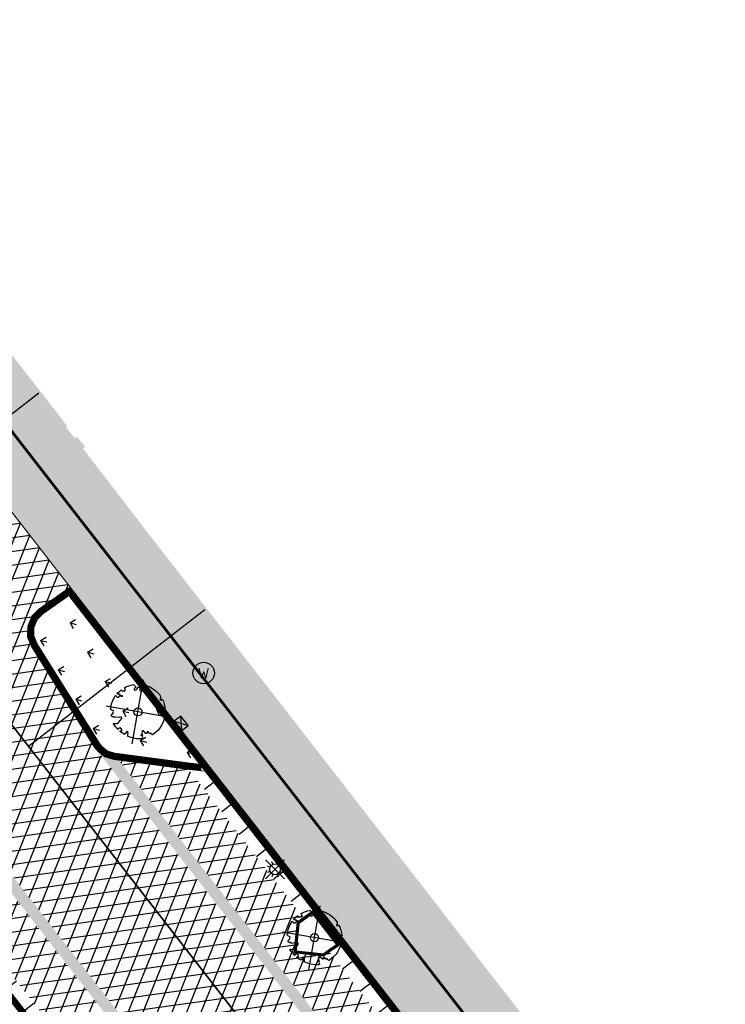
# Model space of a CAD drawing. Header units: metres. Extents: x 196882 to 197709, y 354811 to 355604.
# Tile 31 of 68: x 197510 to 197536, y 355015 to 355052. Entities that reach past the tile are written whole.
import ezdxf

# ---------------------------------------------------------------- set-up
doc = ezdxf.new("R2010")
doc.units = ezdxf.units.M
doc.layers.get('0').update_dxf_attribs({"lineweight": 18})
for name, color, linetype, lineweight in [('B-WE-KL-WATER_STRAATPOT-S', 170, 'Continuous', 25), ('Boomvak', 7, 'Continuous', 18), ('N-WE-RI-HWA_KOLK-S', 7, 'Continuous', 25), ('V-WE-GR-BOOM-S', 7, 'Continuous', 25), ('V-WE-RI-GWA_HUISAANSLUITING_PVC-G', 1, 'RI-GWA_HUISAANSLUITING-V', 25), ('V-WE-RI-VWA_TRANSPORTLEIDING-G', 20, 'RI-VWA-V', 35), ('V-WE-VH-KANTOPSLUITING_OPSLUITBAND-G', 7, 'VH-OPSLUITBAND-V', 25), ('V-WE-VH-KANTOPSLUITING_RIJWIELPADBAND_380X200-G', 10, 'VH-RIJWIELPADBAND_380X200-V', 0), ('V-WE-VH-KANTOPSLUITING_TROTTOIRBAND-G', 7, 'VH-TROTTOIRBAND-V', 0), ('V-WE-VH-VERHARDING_BETONSTRAATSTEEN-A', 252, 'Continuous', 18), ('V-WE-VH-VERHARDING_TEGEL-A', 252, 'Continuous', 18)]:
    doc.layers.add(name, color=color, linetype=linetype, lineweight=lineweight)
for name, color, linetype in [('V-WE-IE-LICHTMAST-G', 7, 'Continuous'), ('V_WEGEN_A_ASFALT', 252, 'Continuous'), ('V_WEGEN_A_BSS', 252, 'Continuous')]:
    doc.layers.add(name, color=color, linetype=linetype)
doc.layers.add('V-WE-VH-VERHARDING_TEGEL_300x300 grijs', color=7, linetype='Continuous', lineweight=18, true_color=0x999999)
doc.layers.add('V_GROEN_A_GRAS', color=3, linetype='Continuous', true_color=0x00ff00)
doc.styles.add('NLCS-ISO', font='NLCS-ISO.ttf')
doc.styles.add('NLCS-ISO-M500-T25', font='NLCS-ISO.ttf', dxfattribs={"height": 1})
doc.linetypes.add('RI-GWA_HUISAANSLUITING-V', pattern='A,2,[24,NLCS.SHX,S=1,R=0,X=0,Y=0],2,-1.8,2.6,-1.8,2.6,-1.8,2.6,-1.8', length=19)
doc.linetypes.add('RI-VWA-V', pattern='A,2.5,[24,NLCS.SHX,S=1,R=0,X=0,Y=0],2.5,-3,0,-3', length=11)
doc.linetypes.add('VH-OPSLUITBAND-V', pattern='A,4,-2,2,-2,2,[24,NLCS.SHX,S=1,R=0,X=0,Y=0],2,-2,2,-2', length=20)
doc.linetypes.add('VH-RIJWIELPADBAND_380X200-V', pattern='A,4,[24,NLCS.SHX,S=1,R=0,X=0,Y=0],4,-2,2,-2,0,-2,2,-2', length=20)
doc.linetypes.add('VH-TROTTOIRBAND-V', pattern='A,2.5,[24,NLCS.SHX,S=1,R=0,X=0,Y=0],2.5,-2,2,-2,2,-2', length=15)
pattern_1 = [(37.8188, (197486.318, 354911.18), (0.0928136, 0.736638), [0.525, -0.525]), (127.8188, (197486.318, 354911.18), (-0.4147258, -0.3219122), [])]
pattern_2 = [(37.8188, (197516.065, 354858.874), (0.0928136, 0.736638), [0.525, -0.525]), (127.8188, (197516.065, 354858.874), (-0.4147258, -0.3219122), [])]

# ---------------------------------------------------------------- blocks, each defined once
blk = doc.blocks.new('*U82')
at = {"color": 1}
blk.add_lwpolyline([(0.087, 0.942), (0.088, 0.944), (0.09, 0.946), (0.091, 0.948), (0.093, 0.949), (0.095, 0.951), (0.096, 0.952), (0.097, 0.954), (0.099, 0.956), (0.1, 0.958), (0.102, 0.96), (0.103, 0.963), (0.103, 0.967), (0.103, 0.972), (0.103, 0.977), (0.102, 0.983), (0.095, 1.007, -0.52938), (0.106, 1.02, -0.087139), (0.444, 0.925, -0.372341), (0.457, 0.895), (0.471, 0.824), (0.436, 0.789), (0.398, 0.797), (0.353, 0.763), (0.371, 0.72), (0.417, 0.705), (0.542, 0.734), (0.573, 0.717), (0.57, 0.691), (0.541, 0.673), (0.515, 0.588), (0.549, 0.534), (0.634, 0.669, -0.504641), (0.681, 0.628, 0.331948), (0.709, 0.584, 0.282008), (0.799, 0.601), (0.791, 0.597, -0.512156), (0.833, 0.597, -0.16076), (1.019, -0.011), (0.995, -0.034), (0.995, -0.059), (0.972, -0.063), (0.975, -0.088), (0.94, -0.076), (0.929, -0.104), (0.973, -0.133), (0.987, -0.144), (1.011, -0.12, -0.106371), (0.868, -0.522), (0.741, -0.44), (0.718, -0.456), (0.702, -0.389), (0.657, -0.335), (0.605, -0.335), (0.606, -0.398), (0.566, -0.536), (0.572, -0.562), (0.601, -0.566), (0.786, -0.637, -0.236298), (-0.045, -1.003, 0.159625), (-0.069, -0.954, 0.350802), (-0.063, -0.906, -0.504641), (-0.12, -0.879), (-0.106, -0.834), (-0.129, -0.792), (-0.16, -0.796), (-0.165, -0.829), (-0.188, -0.842), (-0.216, -0.821), (-0.24, -0.695), (-0.258, -0.677), (-0.304, -0.678), (-0.317, -0.733), (-0.336, -0.739), (-0.354, -0.785), (-0.401, -0.76, 0.733583), (-0.384, -0.795, -0.861625), (-0.374, -0.826, 0.279978), (-0.409, -0.879), (-0.407, -0.881, -0.827056), (-0.442, -0.917, -0.116774), (-0.83, -0.511), (-0.823, -0.51), (-0.817, -0.508), (-0.812, -0.506), (-0.808, -0.504), (-0.805, -0.502), (-0.803, -0.5), (-0.801, -0.497), (-0.754, -0.437), (-0.752, -0.435), (-0.752, -0.433), (-0.751, -0.431), (-0.75, -0.429), (-0.75, -0.427), (-0.749, -0.425), (-0.748, -0.422), (-0.747, -0.42), (-0.746, -0.417), (-0.744, -0.414), (-0.743, -0.411), (-0.741, -0.408), (-0.739, -0.405), (-0.738, -0.401), (-0.736, -0.398), (-0.735, -0.395), (-0.734, -0.392), (-0.734, -0.389), (-0.733, -0.386), (-0.733, -0.383), (-0.733, -0.381), (-0.734, -0.379), (-0.734, -0.377), (-0.735, -0.375), (-0.736, -0.374), (-0.738, -0.374), (-0.74, -0.373), (-0.742, -0.373), (-0.744, -0.373), (-0.746, -0.373), (-0.748, -0.373), (-0.75, -0.372), (-0.753, -0.371), (-0.755, -0.37), (-0.758, -0.369), (-0.76, -0.367), (-0.763, -0.365), (-0.765, -0.363), (-0.768, -0.361), (-0.771, -0.359), (-0.773, -0.357), (-0.776, -0.355), (-0.779, -0.352), (-0.781, -0.35), (-0.83, -0.406), (-0.832, -0.403), (-0.835, -0.4), (-0.837, -0.397), (-0.839, -0.394), (-0.841, -0.39), (-0.844, -0.388), (-0.848, -0.386), (-0.855, -0.385), (-0.864, -0.386), (-0.876, -0.388), (-0.891, -0.393, -0.040997), (-0.958, -0.205), (-0.923, -0.211), (-0.893, -0.231), (-0.876, -0.216), (-0.856, -0.185), (-0.875, -0.156), (-0.865, -0.113), (-0.904, -0.11), (-0.93, -0.085), (-0.978, -0.116, -0.05814), (-0.998, 0.166), (-0.97, 0.16), (-0.86, 0.073), (-0.812, 0.089), (-0.626, 0.139), (-0.61, 0.2), (-0.682, 0.229), (-0.693, 0.252), (-0.824, 0.317), (-0.827, 0.354), (-0.872, 0.391), (-0.89, 0.428), (-0.859, 0.476), (-0.792, 0.486), (-0.73, 0.527), (-0.729, 0.568), (-0.768, 0.613), (-0.757, 0.632), (-0.773, 0.662, -0.13428), (-0.333, 0.967, -0.541727), (-0.319, 0.957), (-0.322, 0.928), (-0.321, 0.913), (-0.319, 0.902), (-0.316, 0.893), (-0.312, 0.887), (-0.307, 0.882), (-0.302, 0.878), (-0.297, 0.875), (-0.293, 0.872), (-0.289, 0.868), (-0.286, 0.865), (-0.282, 0.862), (-0.279, 0.859), (-0.276, 0.857), (-0.273, 0.855), (-0.269, 0.854), (-0.266, 0.854), (-0.262, 0.855), (-0.258, 0.857), (-0.255, 0.859), (-0.25, 0.861), (-0.246, 0.863), (-0.242, 0.865), (-0.238, 0.867), (-0.234, 0.868), (-0.229, 0.869), (-0.225, 0.87), (-0.221, 0.871), (-0.217, 0.871), (-0.213, 0.872), (-0.21, 0.873), (-0.206, 0.874), (-0.203, 0.876), (-0.2, 0.879), (-0.197, 0.882), (-0.195, 0.885), (-0.193, 0.865), (-0.188, 0.86), (-0.167, 0.824), (-0.122, 0.799), (-0.185, 0.902), (-0.184, 0.905), (-0.183, 0.908), (-0.183, 0.911), (-0.183, 0.914), (-0.184, 0.917), (-0.185, 0.92), (-0.188, 0.923), (-0.191, 0.926), (-0.194, 0.929), (-0.199, 0.933), (-0.204, 0.938), (-0.21, 0.944), (-0.216, 0.951), (-0.223, 0.959), (-0.24, 0.98, -0.543104), (-0.234, 0.996, -0.046766), (-0.047, 1.023, -0.385168), (-0.036, 1.015), (-0.03, 0.976), (-0.028, 0.964), (-0.024, 0.956), (-0.021, 0.951), (-0.017, 0.947), (-0.013, 0.946), (-0.009, 0.945), (-0.005, 0.945), (-0.002, 0.945), (0.002, 0.944), (0.005, 0.943), (0.009, 0.942), (0.012, 0.941), (0.015, 0.939), (0.019, 0.938), (0.022, 0.936), (0.025, 0.935), (0.028, 0.934), (0.031, 0.932), (0.033, 0.931), (0.036, 0.929), (0.038, 0.928), (0.04, 0.926), (0.042, 0.924), (0.044, 0.922), (0.045, 0.92), (0.046, 0.919), (0.047, 0.917), (0.048, 0.915), (0.049, 0.914), (0.051, 0.913), (0.052, 0.912), (0.054, 0.912), (0.056, 0.912), (0.058, 0.913), (0.06, 0.914), (0.062, 0.915), (0.065, 0.916), (0.067, 0.918), (0.07, 0.921), (0.072, 0.923), (0.074, 0.926), (0.076, 0.929), (0.079, 0.932), (0.081, 0.935), (0.083, 0.937), (0.085, 0.94)], format="xyb", close=True, dxfattribs=at)
at = {"color": 10}
for points in [[(0.849, -0.849), (-0.849, 0.849)], [(-0.849, -0.849), (0.849, 0.849)]]:
    blk.add_lwpolyline(points, dxfattribs=at)
at = {"color": 1}
blk.add_circle((0, 0), 0.15, dxfattribs=at)
at = {"color": 7, "style": 'NLCS-ISO-M500-T25'}
for tag, p in [('NR', (-0.492, -0.08)), ('NAAM', (-0.492, -0.32))]:
    blk.add_attdef(tag, p, '', height=0.2, dxfattribs=at)
at = {"color": 7, "style": 'NLCS-ISO-M500-T25', "flags": 1}
for tag, p in [('WETNAAM', (-0.492, -0.56)), ('STAMDIA', (-0.492, -0.8)), ('STAMOMTR', (-0.492, -1.04)), ('OPMERKING', (-0.492, -1.28))]:
    blk.add_attdef(tag, p, '', height=0.2, dxfattribs=at)
blk = doc.blocks.new('Lichtmast_V')
for points in [[(0.354, 0.354), (-0.354, -0.354)], [(0.354, -0.354), (-0.354, 0.354)], [(-0.185, 0.077), (-0.277, 0.115)], [(-0.077, 0.185), (-0.115, 0.277)], [(0.077, 0.185), (0.115, 0.277)], [(0.185, 0.077), (0.277, 0.115)], [(-0.185, -0.077), (-0.277, -0.115)], [(-0.077, -0.185), (-0.115, -0.277)], [(0.077, -0.185), (0.115, -0.277)], [(0.185, -0.077), (0.277, -0.115)]]:
    blk.add_lwpolyline(points)
at = {"layer": 'V-WE-IE-LICHTMAST-G'}
blk.add_circle((0, 0), 0.2, dxfattribs=at)
blk = doc.blocks.new('SKL-WATER_STRAATPOT-SO')
blk.add_circle((0, 0), 2)
at = {"style": 'NLCS-ISO'}
blk.add_text('W', height=2, rotation=360, dxfattribs=at).set_placement((-1.06, -1.05))
blk = doc.blocks.new('N-SRI-KOLK_COMBINATIE-SO')
h = blk.add_hatch(color=256)
h.paths.add_polyline_path([(-1.125, 1.5), (-1.125, 0), (0, 0.75)])
h.paths.add_polyline_path([(1.125, 1.5), (0, 0.75), (1.125, 0)])
for p, q in [((-1.125, 0), (1.125, 1.5)), ((1.125, 0), (-1.125, 1.5))]:
    blk.add_line(p, q)
at = {"flags": 128}
blk.add_lwpolyline([(-1.125, 0), (1.125, 0), (1.125, 1.5), (-1.125, 1.5)], close=True, dxfattribs=at)

msp = doc.modelspace()

# ---------------------------------------------------------------- hatches: boundary and pattern name
at = {"layer": 'V-WE-VH-VERHARDING_TEGEL-A'}
h = msp.add_hatch(dxfattribs=at)
h.set_pattern_fill('AVH-TEGEL_300X300_HALFST', color=256, scale=1.25, pattern_type=2)
h.set_pattern_definition([(308.01566, (197494.9863, 354848.04612), (0.37867427, -0.17996401), [0.375, -0.375]), (38.01566, (197494.9863, 354848.0461), (-0.2309538, 0.2954409), [])])
h.paths.add_polyline_path([(197495.406, 355058.067), (197496.204, 355059.43), (197497.027, 355060.403), (197497.333, 355060.664), (197498.747, 355059.13), (197498.589, 355058.962), (197500.38, 355057.089), (197497.935, 355054.763), (197497.85, 355054.711), (197499.017, 355053.115), (197503.108, 355047.809), (197507.225, 355042.493), (197511.338, 355037.214), (197511.547, 355036.937), (197511.516, 355036.868), (197511.837, 355036.488), (197511.904, 355036.544), (197512.207, 355036.181), (197512.126, 355036.115), (197514.754, 355032.697), (197525.069, 355019.422), (197527.001, 355016.924), (197530.704, 355012.178), (197538.155, 355002.659), (197540.999, 354999.048), (197540.755, 354998.835), (197544.293, 354994.242), (197547.971, 354989.529), (197550.916, 354985.664), (197554.635, 354980.836), (197554.662, 354980.855), (197559.005, 354975.251), (197562.304, 354971.085), (197562.576, 354970.693), (197562.66, 354970.762), (197565.907, 354966.704), (197565.817, 354966.602), (197566.101, 354966.252), (197566.171, 354966.293), (197569.486, 354962.103), (197569.398, 354962.024), (197569.669, 354961.67), (197569.725, 354961.736), (197572.12, 354958.62), (197572.05, 354958.565), (197586.631, 354939.684), (197586.687, 354939.703), (197599.069, 354923.765), (197600.764, 354921.689), (197600.681, 354921.603), (197604.142, 354917.149), (197604.231, 354917.193), (197609.68, 354910.277), (197609.597, 354910.209), (197615.856, 354902.263), (197615.938, 354902.306), (197618.046, 354899.712), (197617.965, 354899.642), (197620, 354897.122), (197622.356, 354894.165), (197628.959, 354885.695), (197635.416, 354877.522), (197638.959, 354872.929), (197644.514, 354865.777), (197648.101, 354861.185), (197648.957, 354861.541), (197651.918, 354858.803), (197654.948, 354856.142), (197658.047, 354853.559), (197661.209, 354851.057), (197661.776, 354850.621), (197666.047, 354847.858), (197666.712, 354847.516), (197668.895, 354846.067), (197666.774, 354842.763), (197664.45, 354844.252), (197659.324, 354848.046), (197658.23, 354848.887), (197657.144, 354849.749), (197655.831, 354850.832), (197654.539, 354851.942), (197653.268, 354853.076), (197652.019, 354854.232), (197649.119, 354857.262), (197646.413, 354860.468), (197643.1, 354864.673), (197496.262, 355053.871), (197495.55, 355054.799), (197495.176, 355055.452), (197494.986, 355056.205), (197495.01, 355056.981), (197495.234, 355057.699)])
h = msp.add_hatch(dxfattribs=at)
h.set_pattern_fill('AVH-TEGEL_300X300_HALFST', color=11, scale=1.25, pattern_type=2)
h.set_pattern_definition([(308.01566, (197494.767, 354852.865), (0.37867427, -0.17996401), [0.375, -0.375]), (38.01566, (197494.767, 354852.865), (-0.2309538, 0.2954409), [])])
h.paths.add_polyline_path([(197496.199, 355053.822), (197494.767, 355052.728), (197497.039, 355049.802), (197503.203, 355041.853), (197509.492, 355033.75), (197511.653, 355030.966), (197516.98, 355024.103), (197521.846, 355017.834), (197537.859, 354997.202), (197554.038, 354976.357), (197562.602, 354965.324), (197569.513, 354956.42), (197576.711, 354947.146), (197584.845, 354936.665), (197592.23, 354927.15), (197598.708, 354918.805), (197600.801, 354916.108), (197610.698, 354903.356), (197632, 354875.911), (197634.293, 354872.977), (197641.638, 354863.531), (197645.236, 354858.919), (197647.511, 354856.214), (197647.866, 354855.792), (197650.716, 354852.865), (197651.963, 354854.175), (197649.059, 354857.208), (197646.351, 354860.417), (197643.876, 354863.544), (197643.037, 354864.624)])
at = {"layer": 'V_GROEN_A_GRAS'}
h = msp.add_hatch(dxfattribs=at)
h.set_pattern_fill('GRASS', color=70, scale=0.05, angle=-52.2047, style=0)
h.set_pattern_definition([(345.811, (197510.3311, 355024.417), (1.090755, 0.6505), [0.23813, -1.55793]), (300.811, (197510.3311, 355024.417), (1.09075, 0.6505), [0.23813, -1.03188]), (30.811, (197510.3311, 355024.417), (-0.6505, 1.09075), [0.23813, -1.03188])])
h.paths.add_polyline_path([(197516.42, 355024.417), (197511.602, 355030.624), (197510.661, 355029.961), (197510.449, 355029.745), (197510.332, 355029.465), (197510.331, 355029.162), (197510.443, 355028.881), (197512.765, 355025.179), (197512.86, 355025.058), (197513.062, 355024.896), (197513.319, 355024.822), (197513.495, 355024.799), (197516.095, 355024.453)])
at = {"layer": 'V_WEGEN_A_ASFALT'}
h = msp.add_hatch(dxfattribs=at)
h.set_pattern_fill('AVH-ASFALT', color=256, scale=0.5, style=0, pattern_type=2)
h.set_pattern_definition([(8.01566048, (135.18786, -698.3183), (-0.0697218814, 0.495114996), []), (68.01566048, (135.18786, -698.3183), (-0.463643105, 0.1871765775), [])])
h.paths.add_polyline_path([(197244.208, 355366.633), (197244.772, 355368.756), (197248.206, 355364.347), (197246.291, 355363.976)], flags=16)
h.paths.add_polyline_path([(197618.792, 354883.616), (197618.859, 354883.531), (197620.176, 354881.132), (197620.218, 354880.802), (197620.037, 354880.548), (197619.732, 354880.486), (197619.447, 354880.661), (197617.809, 354882.828)], flags=16)
h.paths.add_polyline_path([(197615.205, 354887.359), (197615.579, 354887.38), (197615.929, 354887.241), (197616.175, 354886.989), (197616.212, 354886.932), (197615.217, 354886.144), (197614.828, 354886.612), (197614.745, 354886.93), (197614.909, 354887.207)], flags=16)
h.paths.add_polyline_path([(197249.048, 355360.444), (197250.453, 355361.457), (197251.761, 355359.078), (197251.788, 355358.77), (197251.578, 355358.542), (197251.264, 355358.397), (197250.888, 355358.381), (197250.536, 355358.513), (197250.274, 355358.756)], flags=16)
h.paths.add_polyline_path([(197362.128, 355212.271), (197363.159, 355213.075), (197365.145, 355210.506), (197365.231, 355210.199), (197365.079, 355209.918), (197364.69, 355209.596), (197364.363, 355209.5), (197364.069, 355209.671)], flags=16)
h.paths.add_polyline_path([(197494.363, 355046.214), (197494.643, 355046.042), (197496.089, 355044.106), (197495.099, 355043.365), (197493.938, 355045.57), (197493.887, 355045.898), (197494.062, 355046.15)], flags=16)
h.paths.add_polyline_path([(197496.176, 355041.974), (197497.151, 355042.743), (197499.309, 355039.886), (197499.406, 355039.593), (197499.313, 355039.327), (197499.034, 355039.183), (197498.669, 355039.152), (197498.322, 355039.267), (197498.06, 355039.492)], flags=16)
edge = h.paths.add_edge_path()
edge.add_line((197254.74, 355364.977), (197252.534, 355367.828))
edge.add_line((197252.534, 355367.828), (197250.33, 355370.59))
edge.add_line((197250.33, 355370.59), (197246.08, 355375.894))
edge.add_line((197246.08, 355375.894), (197245.813, 355376.216))
edge.add_line((197245.813, 355376.216), (197245.689, 355376.286))
edge.add_line((197245.689, 355376.286), (197245.587, 355376.385))
edge.add_line((197245.587, 355376.385), (197244.802, 355377.427))
edge.add_line((197244.802, 355377.427), (197244.442, 355377.886))
edge.add_line((197244.442, 355377.886), (197242.813, 355376.643))
edge.add_line((197242.813, 355376.643), (197242.078, 355376.934))
edge.add_line((197242.078, 355376.934), (197241.456, 355377.421))
edge.add_line((197241.456, 355377.421), (197241.264, 355377.677))
edge.add_line((197241.264, 355377.677), (197240.464, 355374.501))
edge.add_line((197240.464, 355374.501), (197243.638, 355370.386))
edge.add_line((197243.638, 355370.386), (197243.015, 355368.04))
edge.add_line((197243.015, 355368.04), (197239.826, 355372.186))
edge.add_line((197239.826, 355372.186), (197238.981, 355368.895))
edge.add_line((197238.981, 355368.895), (197239.273, 355368.341))
edge.add_line((197239.273, 355368.341), (197239.444, 355367.723))
edge.add_line((197239.444, 355367.723), (197239.477, 355367.083))
edge.add_line((197239.477, 355367.083), (197239.375, 355366.465))
edge.add_line((197239.375, 355366.465), (197239.17, 355366.309))
edge.add_line((197239.17, 355366.309), (197242.289, 355362.28))
edge.add_line((197242.289, 355362.28), (197242.829, 355361.489))
edge.add_line((197242.829, 355361.489), (197243.273, 355360.634))
edge.add_line((197243.273, 355360.634), (197243.612, 355359.731))
edge.add_line((197243.612, 355359.731), (197243.839, 355358.801))
edge.add_line((197243.839, 355358.801), (197243.913, 355358.396))
edge.add_line((197243.913, 355358.396), (197244.132, 355357.668))
edge.add_line((197244.132, 355357.668), (197244.49, 355356.997))
edge.add_line((197244.49, 355356.997), (197246.766, 355358.85))
edge.add_line((197246.766, 355358.85), (197247.262, 355358.206))
edge.add_line((197247.262, 355358.206), (197344.321, 355233.163))
edge.add_line((197344.321, 355233.163), (197344.724, 355232.614))
edge.add_line((197344.724, 355232.614), (197349.563, 355225.192))
edge.add_line((197349.563, 355225.192), (197351.569, 355222.107))
edge.add_line((197351.569, 355222.107), (197357.966, 355212.296))
edge.add_line((197357.966, 355212.296), (197358.618, 355211.446))
edge.add_line((197358.618, 355211.446), (197359.525, 355210.295))
edge.add_line((197359.525, 355210.295), (197361.338, 355207.993))
edge.add_line((197361.338, 355207.993), (197362.045, 355207.269))
edge.add_line((197362.045, 355207.269), (197374.863, 355193.737))
edge.add_line((197374.863, 355193.737), (197375.209, 355193.322))
edge.add_line((197375.209, 355193.322), (197441.888, 355107.396))
edge.add_line((197441.888, 355107.396), (197445.664, 355102.529))
edge.add_line((197445.664, 355102.529), (197478.355, 355060.401))
edge.add_line((197478.355, 355060.401), (197483.327, 355053.995))
edge.add_line((197483.327, 355053.995), (197486.594, 355049.782))
edge.add_line((197486.594, 355049.782), (197601.022, 354902.418))
edge.add_line((197601.022, 354902.418), (197611.126, 354886.577))
edge.add_line((197611.126, 354886.577), (197612.61, 354884.25))
edge.add_line((197612.61, 354884.25), (197615.186, 354880.9))
edge.add_line((197615.186, 354880.9), (197618.014, 354877.23))
edge.add_line((197618.014, 354877.23), (197615.886, 354875.563))
edge.add_line((197615.886, 354875.563), (197618.768, 354871.816))
edge.add_line((197618.768, 354871.816), (197619.198, 354871.038))
edge.add_line((197619.198, 354871.038), (197619.38, 354870.123))
edge.add_line((197619.38, 354870.123), (197619.267, 354869.197))
edge.add_line((197619.267, 354869.197), (197618.896, 354868.389))
edge.add_line((197618.896, 354868.389), (197618.39, 354867.541))
edge.add_line((197618.39, 354867.541), (197617.593, 354866.525))
edge.add_line((197617.593, 354866.525), (197616.658, 354865.636))
edge.add_line((197616.658, 354865.636), (197615.8, 354864.929))
edge.add_line((197615.8, 354864.929), (197615.563, 354864.731))
edge.add_line((197615.563, 354864.731), (197616.512, 354863.566))
edge.add_line((197616.512, 354863.566), (197619.999, 354859.296))
edge.add_line((197619.999, 354859.296), (197620, 354859.283))
edge.add_line((197620, 354859.283), (197620.838, 354860.022))
edge.add_line((197620.838, 354860.022), (197621.747, 354860.68))
edge.add_line((197621.747, 354860.68), (197622.714, 354861.249))
edge.add_line((197622.714, 354861.249), (197623.726, 354861.722))
edge.add_line((197623.726, 354861.722), (197624.679, 354861.942))
edge.add_line((197624.679, 354861.942), (197625.707, 354861.841))
edge.add_line((197625.707, 354861.841), (197626.645, 354861.408))
edge.add_line((197626.645, 354861.408), (197627.356, 354860.736))
edge.add_line((197627.356, 354860.736), (197628.477, 354859.277))
edge.add_line((197628.477, 354859.277), (197629.919, 354860.402))
edge.add_line((197629.919, 354860.402), (197629.805, 354860.728))
edge.add_line((197629.805, 354860.728), (197629.902, 354861.061))
edge.add_line((197629.902, 354861.061), (197630.176, 354861.274))
edge.add_line((197630.176, 354861.274), (197630.523, 354861.286))
edge.add_line((197630.523, 354861.286), (197631.776, 354860.787))
edge.add_line((197631.776, 354860.787), (197632.963, 354860.123))
edge.add_line((197632.963, 354860.123), (197634.053, 354859.31))
edge.add_line((197634.053, 354859.31), (197635.019, 354858.369))
edge.add_line((197635.019, 354858.369), (197638.026, 354855.034))
edge.add_line((197638.026, 354855.034), (197640.528, 354852.513))
edge.add_line((197640.528, 354852.513), (197643.259, 354850.242))
edge.add_line((197643.259, 354850.242), (197644.292, 354849.463))
edge.add_line((197644.292, 354849.463), (197645.047, 354848.804))
edge.add_line((197645.047, 354848.804), (197645.73, 354848.064))
edge.add_line((197645.73, 354848.064), (197646.33, 354847.253))
edge.add_line((197646.33, 354847.253), (197646.835, 354846.388))
edge.add_line((197646.835, 354846.388), (197646.898, 354846.033))
edge.add_line((197646.898, 354846.033), (197646.731, 354845.714))
edge.add_line((197646.731, 354845.714), (197646.403, 354845.564))
edge.add_line((197646.403, 354845.564), (197646.052, 354845.646))
edge.add_line((197646.052, 354845.646), (197645.25, 354844.024))
edge.add_line((197645.25, 354844.024), (197658.974, 354837.104))
edge.add_line((197658.974, 354837.104), (197663.24, 354845.081))
edge.add_line((197663.24, 354845.081), (197662.256, 354845.808))
edge.add_line((197662.256, 354845.808), (197661.166, 354846.589))
edge.add_line((197661.166, 354846.589), (197659.281, 354847.978))
edge.add_line((197659.281, 354847.978), (197658.181, 354848.824))
edge.add_line((197658.181, 354848.824), (197657.094, 354849.687))
edge.add_line((197657.094, 354849.687), (197655.779, 354850.771))
edge.add_line((197655.779, 354850.771), (197654.486, 354851.882))
edge.add_line((197654.486, 354851.882), (197653.214, 354853.017))
edge.add_line((197653.214, 354853.017), (197651.963, 354854.175))
edge.add_line((197651.963, 354854.175), (197650.716, 354852.865))
edge.add_line((197650.716, 354852.865), (197650.9, 354852.49))
edge.add_line((197650.9, 354852.49), (197650.77, 354852.093))
edge.add_line((197650.77, 354852.093), (197650.399, 354851.9))
edge.add_line((197650.399, 354851.9), (197649.999, 354852.022))
edge.add_line((197649.999, 354852.022), (197648.432, 354853.042))
edge.add_line((197648.432, 354853.042), (197647.483, 354853.708))
edge.add_line((197647.483, 354853.708), (197646.554, 354854.401))
edge.add_line((197646.554, 354854.401), (197646.122, 354854.742))
edge.add_line((197646.122, 354854.742), (197644.859, 354855.773))
edge.add_line((197644.859, 354855.773), (197644.092, 354856.447))
edge.add_line((197644.092, 354856.447), (197643.344, 354857.143))
edge.add_line((197643.344, 354857.143), (197642.619, 354857.862))
edge.add_line((197642.619, 354857.862), (197641.665, 354858.874))
edge.add_line((197641.665, 354858.874), (197641.087, 354859.527))
edge.add_line((197641.087, 354859.527), (197639.661, 354861.285))
edge.add_line((197639.661, 354861.285), (197636.225, 354865.712))
edge.add_line((197636.225, 354865.712), (197606.51, 354903.995))
edge.add_line((197606.51, 354903.995), (197598.397, 354914.448))
edge.add_line((197598.397, 354914.448), (197512.56, 355025.035))
edge.add_line((197512.56, 355025.035), (197510.219, 355028.767))
edge.add_line((197510.219, 355028.767), (197510.081, 355029.114))
edge.add_line((197510.081, 355029.114), (197510.082, 355029.515))
edge.add_line((197510.082, 355029.515), (197510.237, 355029.886))
edge.add_line((197510.237, 355029.886), (197510.498, 355030.152))
edge.add_line((197510.498, 355030.152), (197511.653, 355030.966))
edge.add_line((197511.653, 355030.966), (197509.492, 355033.75))
edge.add_line((197509.492, 355033.75), (197508.696, 355033.14))
edge.add_line((197508.696, 355033.14), (197508.366, 355032.978))
edge.add_line((197508.366, 355032.978), (197507.964, 355032.963))
edge.add_line((197507.964, 355032.963), (197507.593, 355033.119))
edge.add_line((197507.593, 355033.119), (197507.34, 355033.386))
edge.add_line((197507.34, 355033.386), (197502.398, 355041.291))
edge.add_line((197502.398, 355041.291), (197502.172, 355041.653))
edge.add_line((197502.172, 355041.653), (197499.691, 355044.838))
edge.add_line((197499.691, 355044.838), (197496.292, 355049.202))
edge.add_line((197496.292, 355049.202), (197497.039, 355049.802))
edge.add_line((197497.039, 355049.802), (197494.767, 355052.728))
edge.add_line((197494.767, 355052.728), (197496.199, 355053.822))
edge.add_line((197496.199, 355053.822), (197495.483, 355054.755))
edge.add_line((197495.483, 355054.755), (197495.101, 355055.422))
edge.add_line((197495.101, 355055.422), (197494.906, 355056.196))
edge.add_line((197494.906, 355056.196), (197494.93, 355056.994))
edge.add_line((197494.93, 355056.994), (197495.159, 355057.728))
edge.add_line((197495.159, 355057.728), (197495.351, 355058.139))
edge.add_arc((197501.887, 355055.322), 7.118, 130.4855, 156.6826, ccw=False)
edge.add_line((197497.266, 355060.735), (197503.259, 355066.482))
edge.add_line((197503.259, 355066.482), (197499.956, 355070.009))
edge.add_line((197499.956, 355070.009), (197493.859, 355064.344))
edge.add_line((197493.859, 355064.344), (197492.971, 355063.627))
edge.add_line((197492.971, 355063.627), (197491.587, 355062.822))
edge.add_line((197491.587, 355062.822), (197490.85, 355062.586))
edge.add_line((197490.85, 355062.586), (197490.028, 355062.617))
edge.add_line((197490.028, 355062.617), (197489.269, 355062.934))
edge.add_line((197489.269, 355062.934), (197488.699, 355063.457))
edge.add_line((197488.699, 355063.457), (197487.505, 355064.991))
edge.add_line((197487.505, 355064.991), (197486.099, 355063.896))
edge.add_line((197486.099, 355063.896), (197486.194, 355063.783))
edge.add_line((197486.194, 355063.783), (197486.326, 355063.444))
edge.add_line((197486.326, 355063.444), (197486.227, 355063.093))
edge.add_line((197486.227, 355063.093), (197485.936, 355062.874))
edge.add_line((197485.936, 355062.874), (197485.572, 355062.874))
edge.add_line((197485.572, 355062.874), (197484.191, 355063.354))
edge.add_line((197484.191, 355063.354), (197482.889, 355064.06))
edge.add_line((197482.889, 355064.06), (197481.719, 355064.969))
edge.add_line((197481.719, 355064.969), (197480.725, 355066.04))
edge.add_line((197480.725, 355066.04), (197449.879, 355105.805))
edge.add_line((197449.879, 355105.805), (197446.133, 355110.634))
edge.add_line((197446.133, 355110.634), (197367.178, 355212.348))
edge.add_line((197367.178, 355212.348), (197362.457, 355218.43))
edge.add_line((197362.457, 355218.43), (197361.717, 355219.595))
edge.add_line((197361.717, 355219.595), (197361.196, 355220.895))
edge.add_line((197361.196, 355220.895), (197360.926, 355222.269))
edge.add_line((197360.926, 355222.269), (197360.914, 355223.645))
edge.add_line((197360.914, 355223.645), (197361.027, 355223.959))
edge.add_line((197361.027, 355223.959), (197361.299, 355224.151))
edge.add_line((197361.299, 355224.151), (197361.632, 355224.153))
edge.add_line((197361.632, 355224.153), (197361.906, 355223.963))
edge.add_line((197361.906, 355223.963), (197352.695, 355235.821))
edge.add_line((197352.695, 355235.821), (197352.795, 355235.512))
edge.add_line((197352.795, 355235.512), (197352.707, 355235.2))
edge.add_line((197352.707, 355235.2), (197352.46, 355234.99))
edge.add_line((197352.46, 355234.99), (197352.138, 355234.951))
edge.add_line((197352.138, 355234.951), (197350.627, 355235.485))
edge.add_line((197350.627, 355235.485), (197349.553, 355236.086))
edge.add_line((197349.553, 355236.086), (197349.208, 355236.279))
edge.add_line((197349.208, 355236.279), (197347.946, 355237.304))
edge.add_line((197347.946, 355237.304), (197346.795, 355238.622))
edge.add_line((197346.795, 355238.622), (197266.084, 355342.605))
edge.add_line((197266.084, 355342.605), (197264.508, 355344.843))
edge.add_line((197264.508, 355344.843), (197262.504, 355347.996))
edge.add_line((197262.504, 355347.996), (197260.59, 355351.011))
edge.add_line((197260.59, 355351.011), (197254.07, 355361.255))
edge.add_line((197254.07, 355361.255), (197252.531, 355363.249))
edge.add_line((197252.531, 355363.249), (197253.314, 355363.861))
edge.add_line((197253.314, 355363.861), (197254.74, 355364.977))
h = msp.add_hatch(dxfattribs=at)
h.set_pattern_fill('AVH-ASFALT', color=256, scale=0.5, style=0, pattern_type=2)
h.set_pattern_definition([(8.01566, (197332.81605, 355103.36896), (-0.0697219, 0.495115), []), (68.01566, (197332.81605, 355103.36896), (-0.4636431, 0.1871766), [])])
h.paths.add_polyline_path([(197486.754, 355048.9), (197486.391, 355046.273), (197491.228, 355040.062), (197492.114, 355038.924), (197500.821, 355027.744), (197501.052, 355027.923), (197502.187, 355027.772), (197502.045, 355026.648), (197501.82, 355026.463), (197506.757, 355020.103), (197506.984, 355020.268), (197508.118, 355020.133), (197507.988, 355018.996), (197507.758, 355018.819), (197515.052, 355009.435), (197515.286, 355009.61), (197516.412, 355009.448), (197516.265, 355008.369), (197516.04, 355008.15), (197521.995, 355000.52), (197522.21, 355000.683), (197523.345, 355000.551), (197523.204, 354999.41), (197522.993, 354999.233), (197529.154, 354991.265), (197529.384, 354991.434), (197530.527, 354991.297), (197530.385, 354990.174), (197530.163, 354989.979), (197537.487, 354980.571), (197537.708, 354980.754), (197538.849, 354980.607), (197538.707, 354979.485), (197538.481, 354979.298), (197545.733, 354969.947), (197545.981, 354970.117), (197547.092, 354969.995), (197546.947, 354968.856), (197546.716, 354968.676), (197553.46, 354960.01), (197553.682, 354960.162), (197554.821, 354960.035), (197554.68, 354958.888), (197554.452, 354958.715), (197560.821, 354950.491), (197561.057, 354950.677), (197562.194, 354950.521), (197562.086, 354949.402), (197561.831, 354949.208), (197567.541, 354941.902), (197567.747, 354942.069), (197568.884, 354941.914), (197568.741, 354940.786), (197568.516, 354940.612), (197575.588, 354931.506), (197575.81, 354931.671), (197576.948, 354931.526), (197576.795, 354930.394), (197576.577, 354930.227), (197582.964, 354921.998), (197583.185, 354922.148), (197584.303, 354921.979), (197584.179, 354920.875), (197583.958, 354920.71), (197590.817, 354911.847), (197593.377, 354911.546)])
h = msp.add_hatch(dxfattribs=at)
h.set_pattern_fill('AVH-ASFALT', color=256, scale=0.5, style=0, pattern_type=2)
h.set_pattern_definition([(8.01566, (197359.87486, 355107.25396), (-0.0697219, 0.495115), []), (68.01566, (197359.87486, 355107.25396), (-0.4636431, 0.1871766), [])])
h.paths.add_polyline_path([(197516.065, 355024.205), (197513.463, 355024.551), (197598.229, 354915.338), (197598.578, 354917.866), (197591.696, 354926.736), (197591.433, 354926.532), (197590.34, 354926.717), (197590.425, 354927.8), (197590.719, 354928.016), (197584.32, 354936.245), (197584.106, 354936.083), (197582.977, 354936.195), (197583.107, 354937.35), (197583.339, 354937.529), (197576.172, 354946.738), (197575.938, 354946.576), (197574.816, 354946.724), (197574.961, 354947.85), (197575.167, 354948.021), (197568.972, 354956.045), (197568.727, 354955.898), (197567.627, 354955.984), (197567.743, 354957.134), (197567.946, 354957.338), (197562.067, 354964.921), (197561.857, 354964.745), (197560.786, 354964.863), (197560.85, 354966.019), (197561.084, 354966.196), (197554.48, 354974.692), (197554.261, 354974.519), (197553.122, 354974.649), (197553.287, 354975.79), (197553.492, 354975.957), (197546.212, 354985.319), (197545.989, 354985.155), (197544.87, 354985.289), (197544.997, 354986.423), (197545.227, 354986.598), (197537.309, 354996.767), (197537.103, 354996.612), (197535.947, 354996.753), (197536.103, 354997.877), (197536.314, 354998.039), (197530.292, 355005.846), (197530.054, 355005.655), (197528.935, 355005.789), (197529.097, 355006.915), (197529.286, 355007.124), (197521.273, 355017.434), (197521.053, 355017.278), (197519.951, 355017.398), (197520.073, 355018.54), (197520.312, 355018.712)])
at = {"layer": 'V_WEGEN_A_BSS'}
h = msp.add_hatch(dxfattribs=at)
h.set_pattern_fill('AVH-BSS_KEIFORMAAT_HALFST', color=256, scale=5, angle=-270, style=0, pattern_type=2)
h.set_pattern_definition(pattern_1)
h.paths.add_polyline_path([(197486.594, 355049.782), (197486.761, 355049.413), (197486.768, 355049.008), (197486.754, 355048.9), (197492.688, 355041.256), (197493.595, 355040.087), (197593.377, 354911.546), (197593.54, 354911.531), (197593.912, 354911.419), (197594.219, 354911.18), (197493.922, 355040.344), (197493.01, 355041.52)])
h = msp.add_hatch(dxfattribs=at)
h.set_pattern_fill('AVH-BSS_KEIFORMAAT_HALFST', color=256, scale=5, angle=-270, style=0, pattern_type=2)
h.set_pattern_definition(pattern_1)
h.paths.add_polyline_path([(197513.463, 355024.551), (197513.268, 355024.576), (197512.944, 355024.67), (197512.681, 355024.881), (197598.397, 354914.448), (197598.244, 354914.793), (197598.21, 354915.169), (197598.229, 354915.338)])
h = msp.add_hatch(dxfattribs=at)
h.set_pattern_fill('AVH-BSS_KEIFORMAAT_HALFST', color=256, scale=5, angle=-270, style=0, pattern_type=2)
h.set_pattern_definition(pattern_2)
h.paths.add_polyline_path([(197516.634, 355024.142), (197516.065, 355024.205), (197520.312, 355018.712), (197520.653, 355018.964)])
h = msp.add_hatch(dxfattribs=at)
h.set_pattern_fill('AVH-BSS_KEIFORMAAT_HALFST', color=256, scale=5, angle=-270, style=0, pattern_type=2)
h.set_pattern_definition(pattern_1)
h.paths.add_polyline_path([(197507.758, 355018.819), (197507.441, 355018.567), (197514.731, 355009.179), (197515.052, 355009.435)])
h = msp.add_hatch(dxfattribs=at)
h.set_pattern_fill('AVH-BSS_KEIFORMAAT_HALFST', color=256, scale=5, angle=-270, style=0, pattern_type=2)
h.set_pattern_definition(pattern_2)
h.paths.add_polyline_path([(197521.641, 355017.691), (197521.273, 355017.434), (197529.286, 355007.124), (197529.647, 355007.376)])

# ---------------------------------------------------------------- linework, layer by layer
at = {"layer": 'Boomvak', "flags": 128}
msp.add_lwpolyline([(197520.653, 355018.964), (197520.312, 355018.712), (197520.073, 355018.54), (197519.951, 355017.398), (197521.053, 355017.278), (197521.273, 355017.434), (197521.641, 355017.691)], close=True, dxfattribs=at)
at = {"layer": 'V-WE-RI-GWA_HUISAANSLUITING_PVC-G'}
for points in [[(197510.494, 355038.163), (197503.904, 355033.047)], [(197516.652, 355030.126), (197510.113, 355025.05)]]:
    msp.add_lwpolyline(points, dxfattribs=at)
at = {"layer": 'V-WE-RI-VWA_TRANSPORTLEIDING-G', "flags": 128}
msp.add_lwpolyline([(197657.606, 354845.301), (197649.221, 354851.539), (197622.62, 354880.182), (197589.309, 354923.032), (197561.005, 354959.519), (197531.423, 354997.601), (197501.275, 355036.434), (197471.783, 355074.593), (197442.017, 355112.887), (197412.85, 355150.397), (197383.436, 355188.227), (197353.661, 355226.919)], dxfattribs=at)
at = {"layer": 'V-WE-VH-KANTOPSLUITING_OPSLUITBAND-G', "const_width": 0.1, "flags": 128}
msp.add_lwpolyline([(197520.643, 355018.894), (197520.341, 355018.672), (197520.12, 355018.512), (197520.006, 355017.442), (197521.04, 355017.33), (197521.244, 355017.475), (197521.569, 355017.702)], close=True, dxfattribs=at)
at = {"layer": 'V-WE-VH-KANTOPSLUITING_RIJWIELPADBAND_380X200-G', "const_width": 0.08, "flags": 128}
msp.add_lwpolyline([(197495.378, 355058.103), (197495.196, 355057.714), (197494.97, 355056.987), (197494.946, 355056.2), (197495.138, 355055.437), (197495.516, 355054.777), (197496.231, 355053.846), (197643.069, 354864.649), (197643.907, 354863.569), (197646.382, 354860.442), (197649.089, 354857.235), (197651.991, 354854.204), (197653.241, 354853.047), (197654.512, 354851.912), (197655.805, 354850.802), (197657.119, 354849.718), (197658.206, 354848.856), (197659.305, 354848.01), (197660.11, 354847.409), (197661.189, 354846.621), (197662.279, 354845.841), (197664.472, 354844.286)], dxfattribs=at)
at = {"layer": 'V-WE-VH-KANTOPSLUITING_TROTTOIRBAND-G', "ltscale": 2, "const_width": 0.25, "flags": 128}
for points in [[(197483.387, 355049.342), (197486.379, 355045.489), (197490.842, 355039.741), (197491.718, 355038.613), (197500.412, 355027.416), (197501.398, 355026.147), (197506.363, 355019.753), (197507.344, 355018.489), (197514.635, 355009.1), (197515.622, 355007.829), (197521.568, 355000.17), (197522.558, 354998.895), (197528.748, 354990.923), (197529.736, 354989.651), (197537.052, 354980.228), (197538.03, 354978.97), (197545.301, 354969.605), (197546.281, 354968.343), (197553.022, 354959.662), (197554.021, 354958.375), (197560.417, 354950.137), (197561.384, 354948.892), (197567.083, 354941.553), (197568.076, 354940.273), (197575.16, 354931.15), (197576.131, 354929.899), (197582.534, 354921.653), (197583.52, 354920.383), (197590.012, 354912.022), (197592.073, 354909.369), (197598.241, 354901.424), (197599.154, 354900.249), (197600.137, 354898.981)], [(197511.551, 355030.894), (197516.881, 355024.026), (197520.755, 355019.035), (197521.747, 355017.757), (197529.753, 355007.442), (197530.719, 355006.198), (197536.773, 354998.398), (197537.76, 354997.125), (197545.685, 354986.915), (197546.661, 354985.658), (197553.939, 354976.28), (197554.908, 354975.033), (197561.5, 354966.54), (197562.503, 354965.247), (197568.382, 354957.672), (197569.414, 354956.343), (197575.618, 354948.349), (197576.612, 354947.069), (197583.754, 354937.867), (197584.746, 354936.588), (197591.155, 354928.332), (197592.131, 354927.073), (197598.609, 354918.728), (197600.702, 354916.031), (197606.763, 354908.222), (197607.683, 354907.037), (197608.591, 354905.868)], [(197511.525, 355030.723), (197510.579, 355030.056), (197510.343, 355029.816), (197510.207, 355029.49), (197510.206, 355029.138), (197510.331, 355028.824), (197512.662, 355025.107), (197512.77, 355024.97), (197513.003, 355024.783), (197513.294, 355024.699), (197513.479, 355024.675), (197516.08, 355024.329), (197516.527, 355024.279)]]:
    msp.add_lwpolyline(points, dxfattribs=at)
at = {"layer": 'V-WE-VH-VERHARDING_BETONSTRAATSTEEN-A', "flags": 128}
for points in [[(197643.037, 354864.624), (197496.199, 355053.822)], [(197494.767, 355052.728), (197497.039, 355049.802), (197503.203, 355041.853), (197509.492, 355033.75), (197511.653, 355030.966), (197516.98, 355024.103), (197521.846, 355017.834), (197537.859, 354997.202), (197554.038, 354976.357), (197562.602, 354965.324), (197569.513, 354956.42), (197576.711, 354947.146), (197584.845, 354936.665), (197592.23, 354927.15)]]:
    msp.add_lwpolyline(points, dxfattribs=at)
at = {"layer": 'V-WE-VH-VERHARDING_TEGEL_300x300 grijs', "flags": 128}
msp.add_lwpolyline([(197516.98, 355024.103), (197511.653, 355030.966), (197510.498, 355030.152), (197510.237, 355029.886), (197510.082, 355029.515), (197510.081, 355029.114), (197510.219, 355028.767), (197512.56, 355025.035), (197512.681, 355024.881), (197512.944, 355024.67), (197513.268, 355024.576), (197513.463, 355024.551), (197516.065, 355024.205)], close=True, dxfattribs=at)
msp.add_lwpolyline([(197511.653, 355030.966), (197516.98, 355024.103), (197520.854, 355019.112), (197521.846, 355017.834), (197529.852, 355007.519), (197530.818, 355006.275), (197536.872, 354998.475), (197537.859, 354997.202), (197545.784, 354986.992), (197546.76, 354985.735), (197554.038, 354976.357), (197555.007, 354975.11), (197561.599, 354966.617), (197562.602, 354965.324), (197568.481, 354957.749), (197569.513, 354956.42), (197575.717, 354948.426), (197576.711, 354947.146), (197583.853, 354937.944), (197584.845, 354936.665), (197591.254, 354928.409)], dxfattribs=at)

# ---------------------------------------------------------------- block references
at = {"layer": 'B-WE-KL-WATER_STRAATPOT-S', "color": 7, "linetype": 'Continuous', "lineweight": 0, "xscale": 0.2, "yscale": 0.2, "zscale": 0.2}
msp.add_blockref('SKL-WATER_STRAATPOT-SO', (197516.606, 355027.78), dxfattribs=at)
at = {"layer": 'N-WE-RI-HWA_KOLK-S', "xscale": 0.2, "yscale": 0.2, "zscale": 0.2, "rotation": 307.8827066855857}
msp.add_blockref('N-SRI-KOLK_COMBINATIE-SO', (197515.656, 355025.823), dxfattribs=at)
at = {"layer": 'V-WE-GR-BOOM-S', "rotation": 35}
for p in [(197514.17, 355026.339), (197520.715, 355017.965)]:
    msp.add_blockref('*U82', p, dxfattribs=at)
at = {"layer": 'V-WE-IE-LICHTMAST-G', "color": 3, "linetype": 'Continuous', "lineweight": 0}
msp.add_blockref('Lichtmast_V', (197519.25, 355020.501), dxfattribs=at)

doc.saveas('drawing.dxf')
